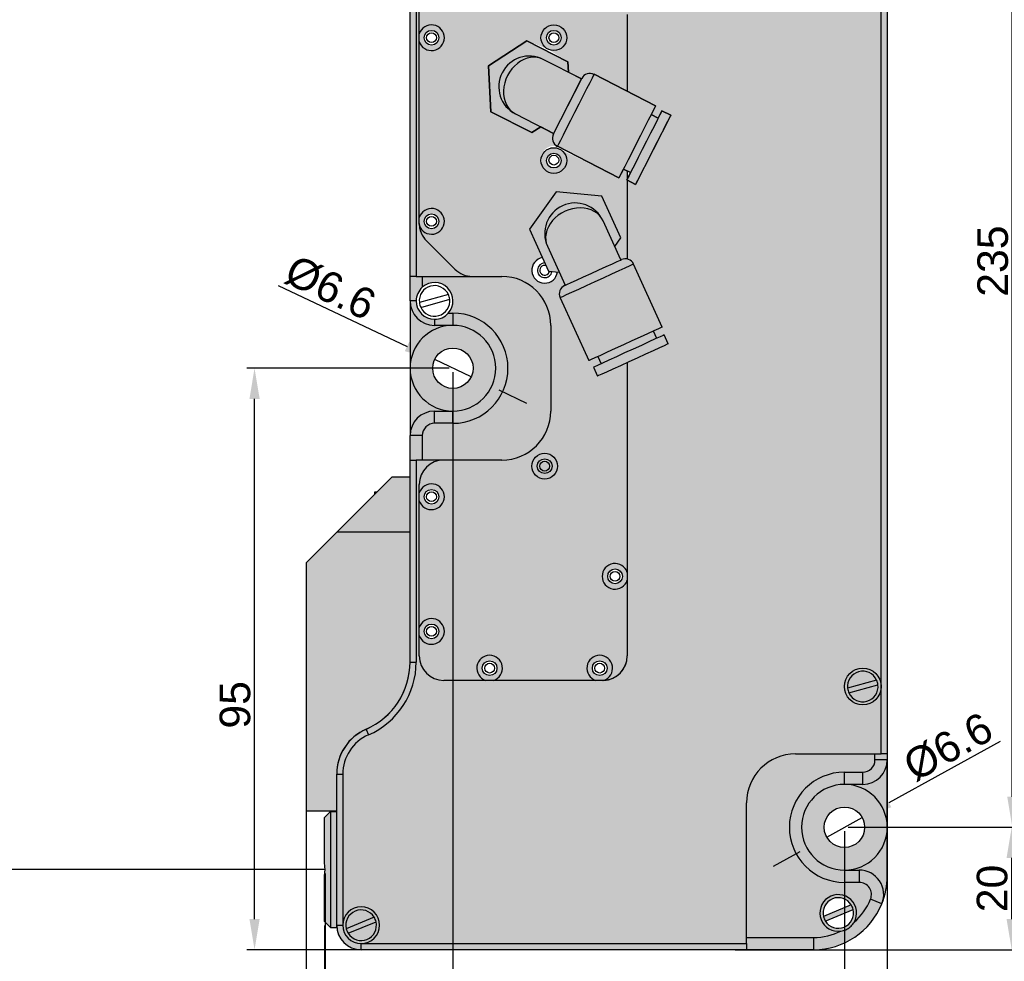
# Model space of a CAD drawing. Header units: millimetres. Extents: x 1690 to 10670, y 1931 to 4673.
# Tile 13 of 48: x 5249 to 5410, y 2294 to 2448. Entities that reach past the tile are written whole.
import ezdxf

# ---------------------------------------------------------------- set-up
doc = ezdxf.new("R2010")
doc.units = ezdxf.units.MM
doc.styles.get("Standard").update_dxf_attribs({"font": 'arial.ttf'})
doc.dimstyles.new('ISO-25', dxfattribs={"dimtxt": 2.5, "dimasz": 2.5, "dimexe": 1.25, "dimexo": 0.625, "dimtad": 1, "dimdec": 0, "dimtxsty": 'Standard', "dimcen": 2.5, "dimadec": 0, "dimazin": 0, "dimtfac": 1, "dimtdec": 0, "dimtmove": 0, "dimatfit": 3, "dimfxl": 0, "dimarcsym": 0})

# ---------------------------------------------------------------- blocks, each defined once
blk = doc.blocks.new('*D210')
at = {"color": 0, "lineweight": -2, "transparency": 16777216}
for p, q in [((5094.01, 2308.43), (5094.01, 2287.02)), ((5298.87, 2308.43), (5298.87, 2287.02)), ((5099.01, 2288.27), (5293.87, 2288.27))]:
    blk.add_line(p, q, dxfattribs=at)
at = {"color": 0, "transparency": 16777216}
for points in [[(5099.01, 2289.1), (5099.01, 2287.43), (5094.01, 2288.27)], [(5293.87, 2289.1), (5293.87, 2287.43), (5298.87, 2288.27)]]:
    blk.add_solid(points, dxfattribs=at)
at = {"layer": 'Defpoints', "color": 0, "transparency": 16777216}
for p in [(5094.01, 2309.06), (5298.87, 2309.06), (5298.87, 2288.27)]:
    blk.add_point(p, dxfattribs=at)
at = {"color": 0, "transparency": 16777216, "insert": (5196.44, 2292.45), "char_height": 7, "attachment_point": 5}
blk.add_mtext('smrZ', dxfattribs=at)
blk = doc.blocks.new('*D213')
at = {"color": 0, "lineweight": -2, "transparency": 16777216}
for p, q in [((5390.77, 2319.45), (5390.77, 2283.78)), ((5383.77, 2315.33), (5383.77, 2283.78)), ((5378.77, 2285.03), (5373.77, 2285.03)), ((5390.77, 2285.03), (5383.77, 2285.03)), ((5395.77, 2285.03), (5400.77, 2285.03))]:
    blk.add_line(p, q, dxfattribs=at)
at = {"color": 0, "transparency": 16777216}
for points in [[(5378.77, 2285.86), (5378.77, 2284.19), (5383.77, 2285.03)], [(5395.77, 2285.86), (5395.77, 2284.19), (5390.77, 2285.03)]]:
    blk.add_solid(points, dxfattribs=at)
at = {"layer": 'Defpoints', "color": 0, "transparency": 16777216}
for p in [(5390.77, 2320.08), (5383.77, 2315.96), (5383.77, 2285.03)]:
    blk.add_point(p, dxfattribs=at)
at = {"color": 0, "transparency": 16777216, "insert": (5387.27, 2288.15), "char_height": 5, "attachment_point": 5}
blk.add_mtext('7', dxfattribs=at)
blk = doc.blocks.new('*D215')
at = {"color": 0, "lineweight": -2, "transparency": 16777216}
for p, q in [((5384.4, 2550.96), (5412.47, 2550.96)), ((5411.22, 2320.96), (5411.22, 2545.96)), ((5384.4, 2315.96), (5412.47, 2315.96))]:
    blk.add_line(p, q, dxfattribs=at)
at = {"color": 0, "transparency": 16777216}
for points in [[(5410.39, 2545.96), (5412.06, 2545.96), (5411.22, 2550.96)], [(5410.39, 2320.96), (5412.06, 2320.96), (5411.22, 2315.96)]]:
    blk.add_solid(points, dxfattribs=at)
at = {"layer": 'Defpoints', "color": 0, "transparency": 16777216}
for p in [(5383.77, 2550.96), (5411.22, 2550.96), (5383.77, 2315.96)]:
    blk.add_point(p, dxfattribs=at)
at = {"color": 0, "transparency": 16777216, "insert": (5408.04, 2408.46), "char_height": 5, "attachment_point": 5, "rotation": 90}
blk.add_mtext('235', dxfattribs=at)
blk = doc.blocks.new('*D214')
at = {"color": 0, "lineweight": -2, "transparency": 16777216}
for p, q in [((5384.4, 2315.96), (5412.37, 2315.96)), ((5411.12, 2300.96), (5411.12, 2310.96)), ((5365.93, 2295.96), (5412.37, 2295.96))]:
    blk.add_line(p, q, dxfattribs=at)
at = {"color": 0, "transparency": 16777216}
for points in [[(5410.28, 2310.96), (5411.95, 2310.96), (5411.12, 2315.96)], [(5410.28, 2300.96), (5411.95, 2300.96), (5411.12, 2295.96)]]:
    blk.add_solid(points, dxfattribs=at)
at = {"layer": 'Defpoints', "color": 0, "transparency": 16777216}
for p in [(5383.77, 2315.96), (5411.12, 2315.96), (5365.31, 2295.96)]:
    blk.add_point(p, dxfattribs=at)
at = {"color": 0, "transparency": 16777216, "insert": (5407.94, 2305.96), "char_height": 5, "attachment_point": 5, "rotation": 90}
blk.add_mtext('20', dxfattribs=at)
blk = doc.blocks.new('*D218')
at = {"color": 0, "lineweight": -2, "transparency": 16777216}
for p, q in [((5295.77, 2335.01), (5295.77, 2258.61)), ((5390.77, 2311.02), (5390.77, 2258.61)), ((5300.77, 2259.86), (5385.77, 2259.86))]:
    blk.add_line(p, q, dxfattribs=at)
at = {"color": 0, "transparency": 16777216}
for points in [[(5300.77, 2260.69), (5300.77, 2259.02), (5295.77, 2259.86)], [(5385.77, 2260.69), (5385.77, 2259.02), (5390.77, 2259.86)]]:
    blk.add_solid(points, dxfattribs=at)
at = {"layer": 'Defpoints', "color": 0, "transparency": 16777216}
for p in [(5295.77, 2335.64), (5390.77, 2311.65), (5390.77, 2259.86)]:
    blk.add_point(p, dxfattribs=at)
at = {"color": 0, "transparency": 16777216, "insert": (5343.27, 2263.04), "char_height": 5, "attachment_point": 5}
blk.add_mtext('95', dxfattribs=at)
blk = doc.blocks.new('*D217')
at = {"color": 0, "lineweight": -2, "transparency": 16777216}
for p, q in [((5409.25, 2329.99), (5391.04, 2319.96)), ((5380.88, 2314.37), (5386.66, 2317.55)), ((5376.5, 2311.95), (5372.12, 2309.54))]:
    blk.add_line(p, q, dxfattribs=at)
at = {"color": 0, "transparency": 16777216}
for points in [[(5390.64, 2320.69), (5391.44, 2319.23), (5386.66, 2317.55)], [(5376.1, 2312.68), (5376.9, 2311.22), (5380.88, 2314.37)]]:
    blk.add_solid(points, dxfattribs=at)
at = {"layer": 'Defpoints', "color": 0, "transparency": 16777216}
for p in [(5386.66, 2317.55), (5380.88, 2314.37)]:
    blk.add_point(p, dxfattribs=at)
at = {"color": 0, "transparency": 16777216, "insert": (5400.74, 2329.08), "char_height": 5, "attachment_point": 5, "rotation": 28.8339}
blk.add_mtext('%%c6.6', dxfattribs=at)
blk = doc.blocks.new('*D212')
at = {"color": 0, "lineweight": -2, "transparency": 16777216}
for p, q in [((5390.77, 2309.35), (5390.77, 2268.37)), ((5298.77, 2299.93), (5298.77, 2268.37)), ((5303.77, 2269.62), (5385.77, 2269.62))]:
    blk.add_line(p, q, dxfattribs=at)
at = {"color": 0, "transparency": 16777216}
for points in [[(5303.77, 2270.46), (5303.77, 2268.79), (5298.77, 2269.62)], [(5385.77, 2270.46), (5385.77, 2268.79), (5390.77, 2269.62)]]:
    blk.add_solid(points, dxfattribs=at)
at = {"layer": 'Defpoints', "color": 0, "transparency": 16777216}
for p in [(5390.77, 2309.97), (5298.77, 2300.56), (5390.77, 2269.62)]:
    blk.add_point(p, dxfattribs=at)
at = {"color": 0, "transparency": 16777216, "insert": (5344.77, 2272.8), "char_height": 5, "attachment_point": 5}
blk.add_mtext('92', dxfattribs=at)
blk = doc.blocks.new('*D211')
at = {"color": 0, "lineweight": -2, "transparency": 16777216}
for p, q in [((5319.15, 2390.96), (5286.09, 2390.96)), ((5287.34, 2300.96), (5287.34, 2385.96)), ((5328.88, 2295.96), (5286.09, 2295.96))]:
    blk.add_line(p, q, dxfattribs=at)
at = {"color": 0, "transparency": 16777216}
for points in [[(5286.51, 2385.96), (5288.18, 2385.96), (5287.34, 2390.96)], [(5286.51, 2300.96), (5288.18, 2300.96), (5287.34, 2295.96)]]:
    blk.add_solid(points, dxfattribs=at)
at = {"layer": 'Defpoints', "color": 0, "transparency": 16777216}
for p in [(5287.34, 2390.96), (5319.77, 2390.96), (5329.51, 2295.96)]:
    blk.add_point(p, dxfattribs=at)
at = {"color": 0, "transparency": 16777216, "insert": (5284.17, 2335.96), "char_height": 5, "attachment_point": 5, "rotation": 90}
blk.add_mtext('95', dxfattribs=at)
blk = doc.blocks.new('*D216')
at = {"color": 0, "lineweight": -2, "transparency": 16777216}
for p, q in [((5390.77, 2393.89), (5390.77, 2276.87)), ((5319.77, 2390.33), (5319.77, 2276.87)), ((5324.77, 2278.12), (5385.77, 2278.12))]:
    blk.add_line(p, q, dxfattribs=at)
at = {"color": 0, "transparency": 16777216}
for points in [[(5324.77, 2278.95), (5324.77, 2277.28), (5319.77, 2278.12)], [(5385.77, 2278.95), (5385.77, 2277.28), (5390.77, 2278.12)]]:
    blk.add_solid(points, dxfattribs=at)
at = {"layer": 'Defpoints', "color": 0, "transparency": 16777216}
for p in [(5390.77, 2394.52), (5319.77, 2390.96), (5390.77, 2278.12)]:
    blk.add_point(p, dxfattribs=at)
at = {"color": 0, "transparency": 16777216, "insert": (5355.27, 2281.25), "char_height": 5, "attachment_point": 5}
blk.add_mtext('71', dxfattribs=at)
blk = doc.blocks.new('*D219')
at = {"color": 0, "lineweight": -2, "transparency": 16777216}
for p, q in [((5291.19, 2404.47), (5312.27, 2394.5)), ((5322.76, 2389.55), (5316.79, 2392.37)), ((5327.28, 2387.41), (5331.8, 2385.27))]:
    blk.add_line(p, q, dxfattribs=at)
at = {"color": 0, "transparency": 16777216}
for points in [[(5312.62, 2395.26), (5311.91, 2393.75), (5316.79, 2392.37)], [(5327.63, 2388.16), (5326.92, 2386.66), (5322.76, 2389.55)]]:
    blk.add_solid(points, dxfattribs=at)
at = {"layer": 'Defpoints', "color": 0, "transparency": 16777216}
for p in [(5316.79, 2392.37), (5322.76, 2389.55)]:
    blk.add_point(p, dxfattribs=at)
at = {"color": 0, "transparency": 16777216, "insert": (5299.75, 2404.09), "char_height": 5, "attachment_point": 5, "rotation": 334.7012}
blk.add_mtext('%%c6.6', dxfattribs=at)

msp = doc.modelspace()

# ---------------------------------------------------------------- hatches: boundary and pattern name
h = msp.add_hatch(color=254)
h.dxf.hatch_style = 1
h.paths.add_polyline_path([(5390.77, 2637.96, 0.414214), (5382.77, 2645.96), (5347.18, 2645.96, 0.087489), (5344.45, 2645.47), (5287.67, 2624.81, 0.211779), (5280.66, 2618.06, 0.186103), (5280.5, 2609.43), (5281.52, 2606.61), (5312.05, 2522.74), (5312.99, 2523.08, -0.176326), (5313.77, 2518.63), (5312.77, 2518.63), (5312.77, 2405.96), (5322.93, 2405.96, -0.198912), (5320.1, 2407.13), (5315.44, 2411.78, -0.198915), (5314.27, 2414.61), (5314.27, 2516.96, -0.8391), (5325.91, 2519.01), (5345.26, 2465.85, -0.087489), (5348.27, 2448.75), (5348.27, 2436.21), (5352.91, 2433.84), (5352.18, 2432.42), (5353.34, 2431.83), (5353.95, 2433.03), (5355.38, 2432.3), (5349.61, 2420.99), (5348.27, 2421.67), (5348.27, 2408.81, -0.234324), (5349.31, 2407.97), (5354, 2397.69), (5352.55, 2397.02), (5353.09, 2395.84), (5354.31, 2396.4), (5354.98, 2394.95), (5348.27, 2391.88), (5348.27, 2343.96, -0.4251), (5344.42, 2339.96), (5318.27, 2339.96, -0.414276), (5314.27, 2343.96), (5314.27, 2371.96, -0.414067), (5318.27, 2375.96), (5313.77, 2375.96), (5313.77, 2342.96, -0.298217), (5305.97, 2331.04, 0.298217), (5301.77, 2324.63), (5301.77, 2299.96), (5300.77, 2299.95, 0.414028), (5304.77, 2295.96), (5304.77, 2296.96), (5367.77, 2296.96), (5367.77, 2319.96, -0.414214), (5375.77, 2327.96), (5390.77, 2327.96), (5390.77, 2539.96, 0.414214), (5386.77, 2543.96), (5383.77, 2543.96, -1), (5383.77, 2557.96), (5386.77, 2557.96, 0.414214), (5390.77, 2561.96)])
h = msp.add_hatch(color=254)
h.dxf.hatch_style = 1
h.paths.add_polyline_path([(5348.27, 2391.88), (5347.15, 2391.37), (5345.92, 2390.81), (5344.88, 2390.33), (5344.09, 2389.97), (5343.59, 2389.75), (5343.43, 2389.67), (5342.76, 2391.13), (5343.42, 2391.43), (5343.99, 2391.69), (5343.45, 2392.87), (5342.98, 2392.66), (5342.36, 2392.37), (5342.03, 2392.22), (5341.99, 2392.2), (5337.3, 2402.48), (5337.3, 2402.48, -0.414217), (5338.04, 2404.47), (5338.13, 2404.51), (5337.14, 2406.68), (5336.86, 2406.71, -1.994848), (5334.42, 2409.03), (5332.3, 2413.67), (5336.65, 2419.78), (5344.13, 2419.07), (5347.24, 2412.24), (5346.24, 2410.83), (5347.23, 2408.67), (5347.32, 2408.71, -0.163981), (5348.27, 2408.81), (5348.27, 2421.67), (5348.19, 2421.72), (5348.27, 2421.88), (5348.27, 2421.89), (5348.27, 2423.19), (5347.64, 2423.51), (5347.41, 2423.05), (5347.09, 2422.44), (5346.91, 2422.08), (5337.23, 2426.76, -0.281954), (5338.37, 2424.89, -1), (5334.17, 2424.89, -0.577997), (5337.04, 2427.13, -0.456085), (5336.19, 2429.23), (5336.24, 2429.32), (5334.12, 2430.4), (5332.66, 2429.46), (5325.98, 2432.87), (5325.59, 2440.37), (5331.88, 2444.45), (5335.32, 2443.09, -0.281954), (5334.17, 2444.96, -1), (5338.37, 2444.96, -0.560118), (5335.32, 2443.09), (5338.57, 2441.04), (5338.66, 2439.31), (5340.78, 2438.23), (5340.82, 2438.32, -0.414217), (5342.84, 2438.98), (5342.84, 2438.98), (5348.27, 2436.21), (5348.27, 2448.76, 0.087505), (5345.25, 2465.86), (5330.25, 2505.67, -0.087489), (5330.37, 2504.96, -1), (5326.17, 2504.96, -0.8391), (5330.25, 2505.67), (5325.91, 2519.01, 0.839095), (5314.27, 2516.96), (5314.27, 2516.96), (5314.27, 2505.6, -6.403189), (5314.27, 2504.32), (5314.27, 2475.6, -6.403189), (5314.27, 2474.32), (5314.27, 2445.6, -6.403189), (5314.27, 2444.32), (5314.27, 2415.6, -6.180151), (5314.29, 2414.27, 0.176822), (5315.44, 2411.78), (5320.1, 2407.12, 0.198704), (5322.93, 2405.96), (5327.77, 2405.96, -0.414214), (5335.77, 2397.96), (5335.77, 2383.96, -0.414214), (5327.77, 2375.96), (5318.27, 2375.96, 0.414089), (5314.27, 2371.96), (5314.27, 2371.96), (5314.27, 2370.6, -6.403189), (5314.27, 2369.32), (5314.27, 2348.6, -6.403189), (5314.27, 2347.32), (5314.27, 2343.96, 0.414214), (5318.27, 2339.96), (5325.13, 2339.96, -6.403127), (5326.41, 2339.96), (5343.13, 2339.96, -6.358271), (5344.42, 2339.96, 0.40342), (5348.27, 2343.96), (5348.27, 2356.32, -6.40312), (5348.27, 2357.6)])
h.paths.add_polyline_path([(5335.77, 2383.96), (5335.77, 2397.96, 0.414214), (5327.77, 2405.96), (5314.77, 2405.96), (5314.77, 2404.19, -0.945824), (5319.01, 2399.96), (5319.77, 2399.96, -0.999963), (5319.77, 2381.96), (5316.77, 2381.96, 0.414214), (5314.77, 2379.96), (5314.77, 2375.96), (5327.77, 2375.96, 0.414214)], flags=17)
h = msp.add_hatch(color=254)
h.dxf.hatch_style = 1
h.paths.add_polyline_path([(5314.27, 2445.6), (5314.27, 2444.32, 6.403189)])
h.paths.add_polyline_path([(5315.07, 2444.96, -1), (5317.47, 2444.96, -1)], flags=16)
h.paths.add_polyline_path([(5315.47, 2444.96, -1), (5317.07, 2444.96, -1)], flags=0)
h.paths.add_polyline_path([(5317.07, 2444.96, 1), (5315.47, 2444.96, 1)], flags=0)
h = msp.add_hatch(color=254)
h.dxf.hatch_style = 1
h.paths.add_polyline_path([(5334.27, 2445.6), (5334.27, 2444.32, 6.403189)])
h.paths.add_polyline_path([(5335.07, 2444.96, -1), (5337.47, 2444.96, -1)], flags=16)
h.paths.add_polyline_path([(5335.47, 2444.96, -1), (5337.07, 2444.96, -1)], flags=0)
h.paths.add_polyline_path([(5337.07, 2444.96, 1), (5335.47, 2444.96, 1)], flags=0)
at = {"true_color": 0xfcfcfc}
h = msp.add_hatch(color=7, dxfattribs=at)
h.dxf.hatch_style = 1
h.paths.add_polyline_path([(5340.78, 2438.23), (5338.66, 2439.31), (5338.57, 2441.04), (5331.88, 2444.45), (5325.59, 2440.37), (5325.98, 2432.87), (5332.66, 2429.46), (5334.12, 2430.4), (5336.24, 2429.32), (5336.38, 2429.61)])
h = msp.add_hatch(color=7, dxfattribs=at)
h.dxf.hatch_style = 1
h.paths.add_polyline_path([(5351.7, 2431.47), (5352.18, 2432.42), (5352.18, 2432.42), (5352.91, 2433.84), (5342.84, 2438.98), (5342.76, 2438.82), (5342.52, 2438.35), (5342.14, 2437.6), (5341.63, 2436.61), (5341.03, 2435.42), (5340.36, 2434.12), (5339.67, 2432.75), (5338.98, 2431.41), (5338.35, 2430.16), (5337.79, 2429.06), (5337.34, 2428.18), (5337.03, 2427.57), (5336.86, 2427.24), (5346.91, 2422.08), (5347.64, 2423.51), (5347.85, 2423.93), (5348.41, 2425.02), (5349.05, 2426.28), (5349.74, 2427.62), (5350.43, 2428.98), (5351.1, 2430.29)])
h.paths.add_polyline_path([(5351.42, 2428.05), (5352.09, 2429.38), (5352.71, 2430.59), (5353.23, 2431.61), (5353.34, 2431.83), (5352.18, 2432.42), (5351.7, 2431.47), (5351.1, 2430.29), (5350.43, 2428.98), (5349.74, 2427.62), (5349.05, 2426.28), (5348.41, 2425.02), (5347.85, 2423.93), (5347.64, 2423.51), (5348.8, 2422.92), (5348.91, 2423.14), (5349.43, 2424.16), (5350.05, 2425.37), (5350.72, 2426.69)])
h.paths.add_polyline_path([(5355.38, 2432.3), (5353.95, 2433.03), (5353.34, 2431.83), (5353.23, 2431.61), (5352.71, 2430.59), (5352.09, 2429.38), (5351.42, 2428.05), (5350.72, 2426.69), (5350.05, 2425.37), (5349.43, 2424.16), (5348.91, 2423.14), (5348.52, 2422.36), (5348.27, 2421.88), (5348.19, 2421.72), (5349.61, 2420.99)])
h.paths.add_polyline_path([(5339.67, 2432.75), (5340.36, 2434.12), (5341.03, 2435.42), (5341.63, 2436.61), (5342.14, 2437.6), (5342.52, 2438.35), (5342.76, 2438.82), (5342.84, 2438.98, 0.414217), (5340.82, 2438.32), (5340.78, 2438.23), (5340.74, 2438.15), (5336.24, 2429.32), (5336.19, 2429.23, 0.198489), (5336.1, 2428.09, 0.20281), (5336.86, 2427.24), (5336.87, 2427.26), (5337.03, 2427.57), (5337.34, 2428.18), (5337.79, 2429.06), (5338.35, 2430.16), (5338.98, 2431.41)])
h = msp.add_hatch(color=254)
h.dxf.hatch_style = 1
h.paths.add_polyline_path([(5334.27, 2425.53), (5334.27, 2424.25, 6.403189)])
h.paths.add_polyline_path([(5335.07, 2424.89, -1), (5337.47, 2424.89, -1)], flags=16)
h.paths.add_polyline_path([(5335.47, 2424.89, -1), (5337.07, 2424.89, -1)], flags=0)
h.paths.add_polyline_path([(5337.07, 2424.89, 1), (5335.47, 2424.89, 1)], flags=0)
h = msp.add_hatch(color=7, dxfattribs=at)
h.dxf.hatch_style = 1
h.paths.add_polyline_path([(5349.31, 2407.97, 0.414222), (5347.32, 2408.71), (5347.23, 2408.67), (5346.24, 2410.83), (5347.24, 2412.24), (5344.13, 2419.07), (5336.65, 2419.78), (5332.3, 2413.67), (5335.42, 2406.84), (5337.14, 2406.68), (5338.13, 2404.51, 0.214993), (5337.26, 2403.63, 0.198912), (5337.3, 2402.48), (5341.99, 2392.2), (5343.45, 2392.87), (5343.99, 2391.69), (5342.76, 2391.13), (5343.43, 2389.67), (5354.98, 2394.95), (5354.31, 2396.4), (5353.09, 2395.84), (5352.55, 2397.02), (5354, 2397.69)])
h = msp.add_hatch(color=254)
h.dxf.hatch_style = 1
h.paths.add_polyline_path([(5314.27, 2415.6), (5314.27, 2414.32, 6.403189)])
h.paths.add_polyline_path([(5315.07, 2414.96, -1), (5317.47, 2414.96, -1)], flags=16)
h.paths.add_polyline_path([(5315.47, 2414.96, -1), (5317.07, 2414.96, -1)], flags=0)
h.paths.add_polyline_path([(5317.07, 2414.96, 1), (5315.47, 2414.96, 1)], flags=0)
h = msp.add_hatch(color=254)
h.dxf.hatch_style = 1
h.paths.add_polyline_path([(5319.77, 2397.96), (5316.77, 2397.96, -0.41389), (5312.77, 2401.95), (5312.77, 2390.95, -0.414335)])
h.paths.add_polyline_path([(5313.77, 2401.96), (5312.77, 2401.96), (5312.77, 2401.95, 0.41389), (5316.77, 2397.96), (5316.77, 2398.96, -0.414214)])
h.paths.add_polyline_path([(5314.77, 2404.19), (5314.77, 2405.96), (5313.77, 2405.96), (5312.77, 2405.96), (5312.77, 2401.96), (5313.77, 2401.96, -0.213422)])
h = msp.add_hatch(color=254)
h.dxf.hatch_style = 1
h.paths.add_polyline_path([(5312.77, 2390.95), (5312.77, 2379.95, -0.414537), (5316.77, 2383.96), (5319.78, 2383.96, -0.41411)])
h.paths.add_polyline_path([(5316.77, 2381.96), (5316.77, 2383.96), (5316.77, 2383.96, 0.414213), (5312.77, 2379.96), (5314.77, 2379.96, -0.414214)], flags=17)
h.paths.add_polyline_path([(5314.77, 2379.96), (5312.77, 2379.96), (5312.77, 2379.95), (5312.77, 2375.96), (5313.77, 2375.96), (5314.77, 2375.96)])
h.paths.add_polyline_path([(5319.77, 2399.96), (5319.01, 2399.96, -0.213421), (5316.77, 2398.96), (5316.77, 2397.96, -0.41389), (5312.77, 2401.95), (5312.77, 2390.95, 0.41411), (5319.78, 2383.96), (5316.77, 2383.96), (5316.77, 2381.96), (5319.77, 2381.96, 0.999963)])
h.paths.add_polyline_path([(5316.47, 2390.96, -1), (5323.07, 2390.96, -1)], flags=16)
h.paths.add_polyline_path([(5319.77, 2397.96), (5316.77, 2397.96, -0.41389), (5312.77, 2401.95), (5312.77, 2390.95, -0.414335)])
h = msp.add_hatch(color=254)
h.dxf.hatch_style = 1
h.paths.add_polyline_path([(5312.77, 2364.16), (5300.77, 2364.16), (5295.77, 2359.16), (5295.77, 2318.66), (5300.77, 2318.66), (5300.77, 2324.65, -0.298311), (5305.57, 2331.99, 0.298217), (5312.77, 2342.99)])
h.paths.add_polyline_path([(5312.77, 2373.16), (5309.77, 2373.16), (5300.77, 2364.16), (5312.77, 2364.16)])
h.paths.add_polyline_path([(5313.77, 2375.96), (5312.77, 2375.96), (5312.77, 2342.96), (5313.77, 2342.96)])
h.paths.add_polyline_path([(5313.77, 2342.96), (5312.77, 2342.96, -0.298217), (5305.57, 2331.96), (5305.97, 2331.04, 0.298217)])
h.paths.add_polyline_path([(5305.97, 2331.04), (5305.57, 2331.96, 0.298217), (5300.77, 2324.63), (5301.77, 2324.63, -0.298217)], flags=17)
h = msp.add_hatch(color=254)
h.dxf.hatch_style = 1
h.paths.add_polyline_path([(5314.27, 2370.6), (5314.27, 2369.32, 6.403189)])
h.paths.add_polyline_path([(5315.07, 2369.96, -1), (5317.47, 2369.96, -1)], flags=16)
h.paths.add_polyline_path([(5315.47, 2369.96, -1), (5317.07, 2369.96, -1)], flags=0)
h.paths.add_polyline_path([(5317.07, 2369.96, 1), (5315.47, 2369.96, 1)], flags=0)
h = msp.add_hatch(color=254)
h.dxf.hatch_style = 1
h.paths.add_polyline_path([(5344.27, 2357.6), (5344.27, 2356.32, 6.403189)])
h.paths.add_polyline_path([(5345.07, 2356.96, -1), (5347.47, 2356.96, -1)], flags=16)
h.paths.add_polyline_path([(5345.47, 2356.96, -1), (5347.07, 2356.96, -1)], flags=0)
h.paths.add_polyline_path([(5347.07, 2356.96, 1), (5345.47, 2356.96, 1)], flags=0)
h = msp.add_hatch(color=254)
h.dxf.hatch_style = 1
h.paths.add_polyline_path([(5314.27, 2348.6), (5314.27, 2347.32, 6.403189)])
h.paths.add_polyline_path([(5315.07, 2347.96, -1), (5317.47, 2347.96, -1)], flags=16)
h.paths.add_polyline_path([(5315.47, 2347.96, -1), (5317.07, 2347.96, -1)], flags=0)
h.paths.add_polyline_path([(5317.07, 2347.96, 1), (5315.47, 2347.96, 1)], flags=0)
h = msp.add_hatch(color=254)
h.dxf.hatch_style = 1
h.paths.add_polyline_path([(5323.77, 2342.6), (5323.77, 2341.32, 6.403189)])
h.paths.add_polyline_path([(5324.57, 2341.96, -1), (5326.97, 2341.96, -1)], flags=16)
h.paths.add_polyline_path([(5324.97, 2341.96, -1), (5326.57, 2341.96, -1)], flags=0)
h.paths.add_polyline_path([(5326.57, 2341.96, 1), (5324.97, 2341.96, 1)], flags=0)
h = msp.add_hatch(color=254)
h.dxf.hatch_style = 1
h.paths.add_polyline_path([(5341.77, 2342.6), (5341.77, 2341.32, 6.403189)])
h.paths.add_polyline_path([(5342.57, 2341.96, -1), (5344.97, 2341.96, -1)], flags=16)
h.paths.add_polyline_path([(5342.97, 2341.96, -1), (5344.57, 2341.96, -1)], flags=0)
h.paths.add_polyline_path([(5344.57, 2341.96, 1), (5342.97, 2341.96, 1)], flags=0)
h = msp.add_hatch(color=254)
h.dxf.hatch_style = 1
h.paths.add_polyline_path([(5383.77, 2324.96), (5386.77, 2324.96, 0.414016), (5388.77, 2326.96), (5388.77, 2327.96), (5375.77, 2327.96, 0.414291), (5367.77, 2319.95), (5367.77, 2297.96), (5378.78, 2297.96, 0.114791), (5383.19, 2298.99, -4.391067), (5385.35, 2300.43, 0.117568), (5388.04, 2304.21, 0.531846), (5386.19, 2306.96), (5383.78, 2306.96, -1.000261)], flags=16)
h.paths.add_polyline_path([(5386.77, 2322.96), (5383.77, 2322.96, -0.414214), (5390.77, 2315.96), (5390.77, 2326.96, -0.41414)], flags=16)
h.paths.add_polyline_path([(5383.78, 2308.96), (5386.19, 2308.96, -0.531846), (5389.9, 2303.46, 0.096396), (5390.77, 2307.96), (5390.77, 2315.96, -0.414018)], flags=17)
h.paths.add_polyline_path([(5390.77, 2315.96), (5390.77, 2326.96), (5390.77, 2327.96), (5389.77, 2327.96), (5388.77, 2327.96), (5375.77, 2327.96, 0.414291), (5367.77, 2319.95), (5367.77, 2297.96), (5378.78, 2297.96, 0.114791), (5383.19, 2298.99, -4.391067), (5385.35, 2300.43, 0.117568), (5388.04, 2304.21, 0.531846), (5386.19, 2306.96), (5386.19, 2308.96), (5383.78, 2308.96, 0.414018)])
h.paths.add_polyline_path([(5380.47, 2315.96, -1), (5387.07, 2315.96, -1)], flags=16)
h.paths.add_polyline_path([(5383.77, 2306.96, -1), (5383.77, 2324.96), (5383.77, 2324.96), (5386.77, 2324.96), (5386.77, 2322.96), (5383.77, 2322.96, 1), (5383.77, 2308.96)], flags=0)
h = msp.add_hatch(color=254)
h.dxf.hatch_style = 1
h.paths.add_polyline_path([(5383.77, 2324.96), (5386.77, 2324.96, 0.414016), (5388.77, 2326.96), (5388.77, 2327.96), (5375.77, 2327.96, 0.414291), (5367.77, 2319.95), (5367.77, 2297.96), (5378.78, 2297.96, 0.114791), (5383.19, 2298.99, -4.391067), (5385.35, 2300.43, 0.117568), (5388.04, 2304.21, 0.531846), (5386.19, 2306.96), (5383.78, 2306.96, -1.000261)])
h.paths.add_polyline_path([(5386.77, 2322.96), (5383.77, 2322.96, -0.414214), (5390.77, 2315.96), (5390.77, 2326.96, -0.41414)])
h = msp.add_hatch(color=254)
h.dxf.hatch_style = 1
h.paths.add_polyline_path([(5300.77, 2318.56), (5299.77, 2318.56), (5299.77, 2299.56), (5300.77, 2299.56)])
edge = h.paths.add_edge_path()
edge.add_line((5299.77, 2318.56), (5298.77, 2317.56))
edge.add_line((5298.77, 2317.56), (5298.77, 2309.97))
edge.add_spline(control_points=[(5298.77, 2309.97), (5298.82, 2309.71), (5298.92, 2309.11), (5298.83, 2308.49), (5298.77, 2308.14)], knot_values=[0, 0, 0, 0, 0.42653, 1, 1, 1, 1], degree=3, periodic=0)
edge.add_line((5298.87, 2309.06), (5298.87, 2309.06))
edge.add_spline(control_points=[(5298.77, 2309.97), (5298.82, 2309.71), (5298.92, 2309.11), (5298.83, 2308.49), (5298.77, 2308.14)], knot_values=[0, 0, 0, 0, 0.42653, 1, 1, 1, 1], degree=3, periodic=0)
edge.add_line((5298.77, 2308.14), (5298.77, 2300.56))
edge.add_line((5298.77, 2300.56), (5299.77, 2299.56))
edge.add_line((5299.77, 2299.56), (5299.77, 2318.56))
h.paths.add_polyline_path([(5301.77, 2324.63), (5300.77, 2324.63), (5300.77, 2318.66), (5300.77, 2299.96), (5301.77, 2299.96)])
h.paths.add_polyline_path([(5302.34, 2299.38), (5306.9, 2301.27, 0.850963)])
h.paths.add_polyline_path([(5306.9, 2301.27), (5302.34, 2299.38, 0.080519), (5302.64, 2298.64, 0.850963), (5307.21, 2300.53, 0.080519)])
h.paths.add_polyline_path([(5307.21, 2300.53), (5302.64, 2298.64, 0.850963)])
h.paths.add_polyline_path([(5367.77, 2296.96), (5304.77, 2296.96), (5304.77, 2295.96), (5367.77, 2295.96)])
h.paths.add_polyline_path([(5378.77, 2297.96), (5367.77, 2297.96), (5367.77, 2296.96), (5367.77, 2295.96), (5378.77, 2295.96)])
h.paths.add_polyline_path([(5378.77, 2297.96, 0.114935), (5383.19, 2298.99, -4.391067), (5385.35, 2300.43, 0.117568), (5388.04, 2304.21), (5389.9, 2303.46, -0.305488), (5378.78, 2295.96), (5378.77, 2295.96)])
h.paths.add_polyline_path([(5380.34, 2301.38), (5384.9, 2303.27, 0.850963)], flags=16)
h.paths.add_polyline_path([(5380.64, 2300.64), (5385.21, 2302.53, -0.850963)], flags=16)
h.paths.add_polyline_path([(5386.19, 2308.96), (5386.19, 2306.96, -0.531846), (5388.04, 2304.21), (5389.9, 2303.46, 0.531845)])

# ---------------------------------------------------------------- linework, layer by layer
for p, q in [((5390.77, 2535.96), (5390.77, 2327.96)), ((5312.77, 2405.96), (5312.77, 2518.63)), ((5313.77, 2518.63), (5313.77, 2405.96)), ((5314.27, 2414.61), (5314.27, 2516.96)), ((5389.77, 2338.96), (5389.77, 2516.96)), ((5314.27, 2445.6), (5314.27, 2474.32)), ((5348.27, 2448.75), (5348.27, 2436.21)), ((5314.27, 2415.6), (5314.27, 2444.32)), ((5331.88, 2444.45), (5325.59, 2440.37)), ((5338.57, 2441.04), (5331.88, 2444.45)), ((5325.59, 2440.37), (5325.98, 2432.87)), ((5340.78, 2438.23), (5334.54, 2441.41)), ((5338.66, 2439.31), (5338.57, 2441.04)), ((5352.91, 2433.84), (5342.84, 2438.98)), ((5340.78, 2438.23), (5336.24, 2429.32)), ((5325.98, 2432.87), (5332.66, 2429.46)), ((5330, 2432.5), (5336.24, 2429.32)), ((5353.34, 2431.83), (5352.18, 2432.42)), ((5355.38, 2432.3), (5353.95, 2433.03)), ((5332.66, 2429.46), (5334.12, 2430.4)), ((5336.85, 2427.22), (5346.91, 2422.08)), ((5347.64, 2423.51), (5348.8, 2422.92)), ((5348.27, 2423.19), (5348.27, 2421.89)), ((5348.19, 2421.72), (5349.61, 2420.99)), ((5348.27, 2421.67), (5348.27, 2408.81)), ((5336.65, 2419.78), (5332.3, 2413.67)), ((5344.13, 2419.07), (5336.65, 2419.78)), ((5347.24, 2412.24), (5344.13, 2419.07)), ((5314.29, 2414.27), (5314.27, 2414.61)), ((5347.23, 2408.67), (5344.32, 2415.03)), ((5332.3, 2413.67), (5335.42, 2406.84)), ((5320.1, 2407.13), (5315.44, 2411.78)), ((5346.24, 2410.83), (5347.24, 2412.24)), ((5335.22, 2410.88), (5338.13, 2404.51)), ((5335.42, 2406.84), (5337.14, 2406.68)), ((5354, 2397.69), (5349.31, 2407.97)), ((5312.77, 2401.96), (5312.77, 2405.96)), ((5313.77, 2405.96), (5312.77, 2405.96)), ((5313.77, 2405.96), (5314.77, 2405.96)), ((5314.77, 2405.96), (5314.77, 2404.19)), ((5314.77, 2405.96), (5327.77, 2405.96)), ((5313.77, 2401.96), (5312.77, 2401.96)), ((5312.77, 2401.96), (5312.77, 2390.96)), ((5319.04, 2403.01), (5314.29, 2401.68)), ((5314.5, 2400.91), (5319.26, 2402.23)), ((5337.3, 2402.48), (5341.99, 2392.2)), ((5319.01, 2399.96), (5319.77, 2399.96)), ((5319.77, 2399.96), (5319.77, 2397.96)), ((5316.77, 2398.96), (5316.77, 2397.96)), ((5319.77, 2397.96), (5316.77, 2397.96)), ((5335.77, 2397.96), (5335.77, 2383.96)), ((5353.09, 2395.84), (5352.55, 2397.02)), ((5354.98, 2394.95), (5354.31, 2396.4)), ((5343.45, 2392.87), (5343.99, 2391.69)), ((5348.27, 2391.88), (5348.27, 2357.6)), ((5348.27, 2391.88), (5348.27, 2343.96)), ((5312.77, 2390.96), (5312.77, 2379.96)), ((5342.76, 2391.13), (5343.43, 2389.67)), ((5316.77, 2381.96), (5316.77, 2383.96)), ((5316.77, 2383.96), (5319.77, 2383.96)), ((5319.77, 2381.96), (5319.77, 2383.96)), ((5319.77, 2381.96), (5316.77, 2381.96)), ((5314.77, 2379.96), (5312.77, 2379.96)), ((5312.77, 2375.96), (5312.77, 2379.96)), ((5314.77, 2379.96), (5314.77, 2375.96)), ((5312.77, 2375.96), (5313.77, 2375.96)), ((5312.77, 2342.96), (5312.77, 2375.96)), ((5314.77, 2375.96), (5313.77, 2375.96)), ((5313.77, 2375.96), (5313.77, 2342.96)), ((5327.77, 2375.96), (5314.77, 2375.96)), ((5309.77, 2373.16), (5300.77, 2364.16)), ((5312.77, 2373.16), (5309.77, 2373.16)), ((5314.27, 2370.6), (5314.27, 2371.96)), ((5314.27, 2343.96), (5314.27, 2371.96)), ((5307.32, 2370.71), (5306.97, 2370.71)), ((5306.97, 2370.71), (5306.97, 2370.36)), ((5314.27, 2348.6), (5314.27, 2369.32)), ((5300.77, 2364.16), (5295.77, 2359.16)), ((5312.77, 2364.16), (5300.77, 2364.16)), ((5312.77, 2342.99), (5312.77, 2364.16)), ((5295.77, 2359.16), (5295.77, 2318.66)), ((5348.27, 2356.32), (5348.27, 2343.96)), ((5314.27, 2343.96), (5314.27, 2347.32)), ((5312.77, 2342.96), (5313.77, 2342.96)), ((5325.13, 2339.96), (5318.27, 2339.96)), ((5344.27, 2339.96), (5318.27, 2339.96)), ((5343.13, 2339.96), (5326.41, 2339.96)), ((5344.42, 2339.96), (5344.27, 2339.96)), ((5389.04, 2340.01), (5384.29, 2338.68)), ((5384.5, 2337.91), (5389.26, 2339.23)), ((5389.77, 2327.96), (5389.77, 2338.96)), ((5305.57, 2331.96), (5305.97, 2331.04)), ((5375.77, 2327.96), (5388.77, 2327.96)), ((5388.77, 2326.96), (5388.77, 2327.96)), ((5388.77, 2327.96), (5389.77, 2327.96)), ((5390.77, 2327.96), (5389.77, 2327.96)), ((5390.77, 2327.96), (5390.77, 2326.96)), ((5390.77, 2326.96), (5388.77, 2326.96)), ((5390.77, 2315.96), (5390.77, 2326.96)), ((5300.77, 2318.66), (5300.77, 2324.66)), ((5300.77, 2324.63), (5301.77, 2324.63)), ((5300.77, 2299.96), (5300.77, 2324.63)), ((5301.77, 2324.63), (5301.77, 2299.96)), ((5383.77, 2324.96), (5386.77, 2324.96)), ((5383.77, 2322.96), (5383.77, 2324.96)), ((5386.77, 2322.96), (5386.77, 2324.96)), ((5386.77, 2322.96), (5383.77, 2322.96)), ((5367.77, 2297.96), (5367.77, 2319.96)), ((5295.77, 2318.66), (5300.77, 2318.66)), ((5299.77, 2318.56), (5298.77, 2317.56)), ((5299.77, 2318.56), (5299.77, 2299.56)), ((5299.77, 2318.56), (5300.77, 2318.56)), ((5300.77, 2299.56), (5300.77, 2318.56)), ((5298.77, 2309.97), (5298.77, 2317.56)), ((5390.77, 2307.96), (5390.77, 2315.96)), ((5383.77, 2308.96), (5386.19, 2308.96)), ((5383.77, 2308.96), (5383.77, 2306.96)), ((5386.19, 2308.96), (5386.19, 2306.96)), ((5298.77, 2300.56), (5298.77, 2308.14)), ((5386.19, 2306.96), (5383.77, 2306.96)), ((5389.9, 2303.46), (5388.04, 2304.21)), ((5384.9, 2303.27), (5380.34, 2301.38)), ((5380.64, 2300.64), (5385.21, 2302.53)), ((5298.77, 2300.56), (5299.77, 2299.56)), ((5306.9, 2301.27), (5302.34, 2299.38)), ((5302.64, 2298.64), (5307.21, 2300.53)), ((5299.77, 2299.56), (5300.77, 2299.56)), ((5300.77, 2299.96), (5301.77, 2299.96)), ((5304.77, 2296.96), (5367.77, 2296.96)), ((5304.77, 2295.96), (5304.77, 2296.96)), ((5367.77, 2297.96), (5378.77, 2297.96)), ((5367.77, 2296.96), (5367.77, 2297.96)), ((5367.77, 2296.96), (5367.77, 2295.96)), ((5378.77, 2295.96), (5378.77, 2297.96)), ((5367.77, 2295.96), (5304.77, 2295.96)), ((5378.77, 2295.96), (5367.77, 2295.96))]:
    msp.add_line(p, q)
at = {"color": 1}
msp.add_line((5298.87, 2309.06), (5094.01, 2309.06), dxfattribs=at)
for points in [[(5336.19, 2429.23), (5336.24, 2429.32), (5334.12, 2430.4), (5332.66, 2429.46), (5325.98, 2432.87), (5325.59, 2440.37), (5331.88, 2444.45), (5338.57, 2441.04), (5338.66, 2439.31), (5340.78, 2438.23), (5340.82, 2438.32)], [(5342.84, 2438.98), (5352.91, 2433.84), (5352.18, 2432.42), (5353.34, 2431.83), (5353.95, 2433.03), (5355.38, 2432.3), (5349.61, 2420.99), (5348.19, 2421.72), (5348.8, 2422.92), (5347.64, 2423.51), (5346.91, 2422.08), (5336.86, 2427.24)]]:
    msp.add_lwpolyline(points)
at = {"flags": 128}
for points in [[(5342.84, 2438.98), (5342.76, 2438.82), (5342.52, 2438.35), (5342.14, 2437.6), (5341.63, 2436.61), (5341.03, 2435.42), (5340.36, 2434.12), (5339.67, 2432.75), (5338.98, 2431.41), (5338.35, 2430.16), (5337.79, 2429.06), (5337.34, 2428.18), (5337.03, 2427.57), (5336.87, 2427.26), (5336.85, 2427.22)], [(5336.19, 2429.23), (5336.21, 2429.28), (5336.38, 2429.61), (5336.71, 2430.25), (5337.17, 2431.16), (5337.73, 2432.26), (5338.35, 2433.47), (5338.98, 2434.7), (5339.57, 2435.87), (5340.09, 2436.88), (5340.49, 2437.66), (5340.74, 2438.15), (5340.82, 2438.32)], [(5352.91, 2433.84), (5352.83, 2433.68), (5352.59, 2433.22), (5352.21, 2432.47), (5351.7, 2431.47), (5351.1, 2430.29), (5350.43, 2428.98), (5349.74, 2427.62), (5349.05, 2426.28), (5348.41, 2425.02), (5347.85, 2423.93), (5347.41, 2423.05), (5347.09, 2422.44), (5346.93, 2422.12), (5346.91, 2422.08)], [(5353.95, 2433.03), (5353.87, 2432.86), (5353.62, 2432.38), (5353.23, 2431.61), (5352.71, 2430.59), (5352.09, 2429.38), (5351.42, 2428.05), (5350.72, 2426.69), (5350.05, 2425.37), (5349.43, 2424.16), (5348.91, 2423.14), (5348.52, 2422.36), (5348.27, 2421.88), (5348.19, 2421.72), (5348.19, 2421.72)], [(5355.38, 2432.3), (5355.3, 2432.14), (5355.05, 2431.65), (5354.65, 2430.88), (5354.13, 2429.86), (5353.52, 2428.65), (5352.84, 2427.33), (5352.15, 2425.96), (5351.47, 2424.64), (5350.86, 2423.43), (5350.34, 2422.41), (5349.94, 2421.64), (5349.69, 2421.15), (5349.61, 2420.99), (5349.61, 2420.99)], [(5338.04, 2404.47), (5338.08, 2404.49), (5338.42, 2404.65), (5339.08, 2404.95), (5340, 2405.37), (5341.13, 2405.88), (5342.36, 2406.44), (5343.62, 2407.02), (5344.81, 2407.56), (5345.85, 2408.04), (5346.64, 2408.4), (5347.15, 2408.63), (5347.32, 2408.71)], [(5349.31, 2407.97), (5349.14, 2407.89), (5348.67, 2407.67), (5347.9, 2407.32), (5346.89, 2406.86), (5345.68, 2406.31), (5344.35, 2405.7), (5342.95, 2405.07), (5341.58, 2404.44), (5340.3, 2403.85), (5339.18, 2403.34), (5338.29, 2402.93), (5337.66, 2402.65), (5337.34, 2402.5), (5337.3, 2402.48)], [(5354, 2397.69), (5353.84, 2397.61), (5353.36, 2397.4), (5352.6, 2397.05), (5351.58, 2396.58), (5350.37, 2396.03), (5349.04, 2395.42), (5347.65, 2394.79), (5346.28, 2394.16), (5345, 2393.57), (5343.88, 2393.06), (5342.98, 2392.66), (5342.36, 2392.37), (5342.03, 2392.22), (5341.99, 2392.2)], [(5354.31, 2396.4), (5354.15, 2396.32), (5353.65, 2396.1), (5352.86, 2395.74), (5351.82, 2395.26), (5350.59, 2394.7), (5349.23, 2394.08), (5347.84, 2393.45), (5346.49, 2392.83), (5345.26, 2392.26), (5344.21, 2391.79), (5343.42, 2391.43), (5342.93, 2391.2), (5342.76, 2391.13)], [(5354.98, 2394.95), (5354.81, 2394.87), (5354.32, 2394.64), (5353.53, 2394.28), (5352.48, 2393.81), (5351.25, 2393.24), (5349.9, 2392.63), (5348.51, 2391.99), (5347.15, 2391.37), (5345.92, 2390.81), (5344.88, 2390.33), (5344.09, 2389.97), (5343.59, 2389.75), (5343.43, 2389.67)]]:
    msp.add_lwpolyline(points, dxfattribs=at)
for centre, radius in [((5336.27, 2444.96), 2.1), ((5316.27, 2444.96), 1.2), ((5316.27, 2444.96), 0.8), ((5336.27, 2444.96), 1.2), ((5336.27, 2444.96), 0.8), ((5336.27, 2424.89), 2.1), ((5336.27, 2424.89), 1.2), ((5336.27, 2424.96), 0.8), ((5316.27, 2414.96), 1.2), ((5316.27, 2414.96), 0.8), ((5319.77, 2390.96), 3.3), ((5334.77, 2374.96), 2.1), ((5334.77, 2374.96), 1.2), ((5334.77, 2374.96), 0.8), ((5316.27, 2369.96), 1.2), ((5316.27, 2369.96), 0.8), ((5346.27, 2356.96), 1.2), ((5346.27, 2356.96), 0.8), ((5316.27, 2347.96), 1.2), ((5316.27, 2347.96), 0.8), ((5325.77, 2341.96), 1.2), ((5325.77, 2341.96), 0.8), ((5343.77, 2341.96), 1.2), ((5343.77, 2341.96), 0.8), ((5386.77, 2338.96), 3), ((5383.77, 2315.96), 3.3)]:
    msp.add_circle(centre, radius)
at = {"color": 7}
msp.add_circle((5383.77, 2315.96), 3.3, dxfattribs=at)
for centre, radius, start, end in [((5316.27, 2444.96), 2.1, 197.7528, 162.2472), ((5332.27, 2436.96), 5, 62.984, 242.984), ((5342.16, 2437.64), 1.5, 62.984, 152.984), ((5342.16, 2437.64), 1.5, 62.9841, 152.984), ((5337.49, 2428.56), 1.46, 152.377, 244.4498), ((5337.53, 2428.55), 1.5, 152.984, 242.984), ((5339.77, 2412.96), 5, 24.5451, 204.5451), ((5316.27, 2414.96), 2.1, 199.0125, 162.2472), ((5318.27, 2414.61), 4, 180, 225), ((5318.27, 2414.61), 4, 184.8901, 225), ((5334.77, 2406.96), 2.1, 99.6267, 353.13), ((5334.77, 2406.96), 1.2, 87.7678, 352.0681), ((5347.94, 2407.34), 1.5, 24.5451, 114.5451), ((5322.93, 2409.96), 4, 225, 270), ((5334.77, 2406.96), 0.8, 71.2278, 350.8282), ((5316.77, 2401.96), 3, 318.1897, 131.8103), ((5327.77, 2397.96), 8, 0, 90), ((5316.77, 2401.96), 3, 131.8103, 180), ((5316.77, 2401.96), 2.5, 24.8016, 186.3878), ((5338.66, 2403.11), 1.5, 114.5451, 204.5451), ((5316.77, 2401.96), 4, 180, 270), ((5316.77, 2401.96), 3, 180, 270), ((5316.77, 2401.96), 2.5, 186.3878, 204.8016), ((5316.77, 2401.96), 2.5, 204.8016, 6.3878), ((5316.77, 2401.96), 2.5, 6.3878, 24.8016), ((5316.77, 2401.96), 3, 270, 318.1897), ((5319.77, 2390.96), 9, 270, 90), ((5319.77, 2390.96), 7, 90, 180), ((5319.77, 2390.96), 7, 270, 90), ((5319.77, 2390.96), 7, 180, 270), ((5316.77, 2379.96), 4, 90, 180), ((5327.77, 2383.96), 8, 270, 0), ((5316.77, 2379.96), 2, 90, 180), ((5318.27, 2371.96), 4, 90, 180), ((5316.27, 2369.96), 2.1, 197.7528, 162.2472), ((5346.27, 2356.96), 2.1, 17.7528, 342.2472), ((5316.27, 2347.96), 2.1, 197.7528, 162.2472), ((5318.27, 2343.96), 4, 180, 270), ((5325.77, 2341.96), 2.1, 287.7528, 252.2472), ((5343.77, 2341.96), 2.1, 287.9992, 252.2472), ((5344.27, 2343.96), 4, 270, 0), ((5344.27, 2343.96), 4, 272.1335, 0), ((5300.77, 2342.99), 12, 293.5782, 0), ((5300.77, 2342.96), 12, 293.5782, 0), ((5300.77, 2342.96), 13, 293.5782, 0), ((5386.77, 2338.96), 2.5, 24.8016, 186.3878), ((5386.77, 2338.96), 2.5, 204.8016, 6.3878), ((5386.77, 2338.96), 2.5, 6.3878, 24.8016), ((5386.77, 2338.96), 2.5, 186.3878, 204.8016), ((5308.77, 2324.66), 8, 113.5782, 180), ((5308.77, 2324.63), 8, 113.5782, 180), ((5308.77, 2324.63), 7, 113.5782, 180), ((5375.77, 2319.96), 8, 90, 180), ((5386.77, 2326.96), 4, 270, 0), ((5386.77, 2326.96), 2, 270, 0), ((5383.77, 2315.96), 9, 90, 270), ((5383.77, 2315.96), 7, 90, 270), ((5383.77, 2315.96), 7, 0, 90), ((5383.77, 2315.96), 7, 270, 0), ((5386.19, 2304.96), 4, 337.9757, 90), ((5386.19, 2304.96), 2, 337.9757, 90), ((5378.77, 2307.96), 12, 337.9757, 0), ((5382.77, 2301.96), 3, 329.349, 278.0312), ((5378.77, 2307.96), 12, 270, 337.9757), ((5382.77, 2301.96), 2.5, 31.6552, 193.2414), ((5378.77, 2307.96), 10, 311.1541, 337.9757), ((5304.77, 2299.96), 3, 270, 180), ((5304.77, 2299.96), 2.5, 31.6552, 193.2414), ((5382.77, 2301.96), 2.5, 211.6552, 13.2414), ((5382.77, 2301.96), 2.5, 13.2414, 31.6552), ((5304.77, 2299.96), 2.5, 211.6552, 13.2414), ((5304.77, 2299.96), 2.5, 13.2414, 31.6552), ((5382.77, 2301.96), 2.5, 193.2414, 211.6552), ((5304.77, 2299.96), 4, 180, 270), ((5304.77, 2299.96), 3, 180, 270), ((5304.77, 2299.96), 2.5, 193.2414, 211.6552), ((5378.77, 2307.96), 10, 270, 296.226)]:
    msp.add_arc(centre, radius, start, end)
for centre, major_axis in [((5332.27, 2436.96), (2.27, 4.45)), ((5339.77, 2412.96), (4.55, 2.08))]:
    msp.add_ellipse(centre, major_axis=major_axis, ratio=0.8, start_param=0, end_param=3.141593)
for points, knots in [([(5314.27, 2444.32), (5314.27, 2444.52), (5314.27, 2444.95), (5314.27, 2445.37), (5314.27, 2445.6)], [0, 0, 0, 0, 0.478874, 1, 1, 1, 1]), ([(5314.27, 2414.61), (5314.27, 2414.82), (5314.27, 2415.15), (5314.27, 2415.47), (5314.27, 2415.6)], [0, 0, 0, 0, 0.605253, 1, 1, 1, 1]), ([(5314.27, 2369.32), (5314.27, 2369.52), (5314.27, 2369.95), (5314.27, 2370.37), (5314.27, 2370.6)], [0, 0, 0, 0, 0.478874, 1, 1, 1, 1]), ([(5348.27, 2357.6), (5348.27, 2357.39), (5348.27, 2356.97), (5348.27, 2356.54), (5348.27, 2356.32)], [0, 0, 0, 0, 0.478874, 1, 1, 1, 1]), ([(5314.27, 2347.32), (5314.27, 2347.52), (5314.27, 2347.95), (5314.27, 2348.37), (5314.27, 2348.6)], [0, 0, 0, 0, 0.478875, 1, 1, 1, 1]), ([(5326.41, 2339.96), (5326.21, 2339.96), (5325.78, 2339.96), (5325.35, 2339.96), (5325.13, 2339.96)], [0, 0, 0, 0, 0.478873, 1, 1, 1, 1]), ([(5344.27, 2339.96), (5344.07, 2339.96), (5343.69, 2339.96), (5343.31, 2339.96), (5343.13, 2339.96)], [0, 0, 0, 0, 0.529478, 1, 1, 1, 1]), ([(5298.77, 2308.14), (5298.83, 2308.49), (5298.92, 2309.11), (5298.82, 2309.71), (5298.77, 2309.97)], [0, 0, 0, 0, 0.57347, 1, 1, 1, 1]), ([(5383.19, 2298.99), (5383.46, 2299.05), (5384.01, 2299.17), (5384.74, 2299.64), (5385.15, 2300.1), (5385.32, 2300.38), (5385.35, 2300.43)], [0, 0, 0, 0, 0.313673, 0.628023, 0.931933, 1, 1, 1, 1])]:
    msp.add_open_spline(points, degree=3, knots=knots)

# ---------------------------------------------------------------- dimensions: what is measured, and where the dimension line sits
for base, p1, p2, picture, middle in [((5411.22, 2550.96), (5383.77, 2315.96), (5383.77, 2550.96), '*D215', (5411.22, 2408.46)), ((5287.34, 2390.96), (5329.51, 2295.96), (5319.77, 2390.96), '*D211', (5287.34, 2335.96)), ((5411.12, 2315.96), (5365.31, 2295.96), (5383.77, 2315.96), '*D214', (5411.12, 2305.96))]:
    dim = msp.add_linear_dim(base=base, p1=p1, p2=p2, angle=90, dimstyle='ISO-25', override={"dimtxt": 5, "dimasz": 5})
    dim.commit()
    dim.dimension.update_dxf_attribs({"geometry": picture, "text_midpoint": middle, "dimtype": 160})
dim = msp.add_diameter_dim_2p(p1=(5322.76, 2389.55), p2=(5316.79, 2392.37), text='%%c6.6', dimstyle='ISO-25', override={"dimtxt": 5, "dimasz": 5})
dim.commit()
dim.dimension.update_dxf_attribs({"geometry": '*D219', "text_midpoint": (5298.33, 2401.09), "dimtype": 163})
for base, p1, p2, picture, middle in [((5390.77, 2278.12), (5319.77, 2390.96), (5390.77, 2394.52), '*D216', (5355.27, 2281.25)), ((5383.77, 2285.03), (5390.77, 2320.08), (5383.77, 2315.96), '*D213', (5387.27, 2288.15))]:
    dim = msp.add_linear_dim(base=base, p1=p1, p2=p2, dimstyle='ISO-25', override={"dimtxt": 5, "dimasz": 5})
    dim.commit()
    dim.dimension.update_dxf_attribs({"geometry": picture, "text_midpoint": middle})
for base, p1, p2, picture, middle in [((5390.77, 2259.86), (5295.77, 2335.64), (5390.77, 2311.65), '*D218', (5343.27, 2259.86)), ((5390.77, 2269.62), (5298.77, 2300.56), (5390.77, 2309.97), '*D212', (5344.77, 2269.62))]:
    dim = msp.add_linear_dim(base=base, p1=p1, p2=p2, dimstyle='ISO-25', override={"dimtxt": 5, "dimasz": 5})
    dim.commit()
    dim.dimension.update_dxf_attribs({"geometry": picture, "text_midpoint": middle, "dimtype": 160})
dim = msp.add_diameter_dim_2p(p1=(5380.88, 2314.37), p2=(5386.66, 2317.55), text='%%c6.6', dimstyle='ISO-25', override={"dimtxt": 5, "dimasz": 5})
dim.commit()
dim.dimension.update_dxf_attribs({"geometry": '*D217', "text_midpoint": (5400.74, 2329.08)})
at = {"color": 1}
dim = msp.add_linear_dim(base=(5298.87, 2288.27), p1=(5094.01, 2309.06), p2=(5298.87, 2309.06), text='smrZ', dimstyle='ISO-25', override={"dimtxt": 7, "dimasz": 5}, dxfattribs=at)
dim.commit()
dim.dimension.update_dxf_attribs({"geometry": '*D210', "text_midpoint": (5196.44, 2292.45)})

doc.saveas('drawing.dxf')
